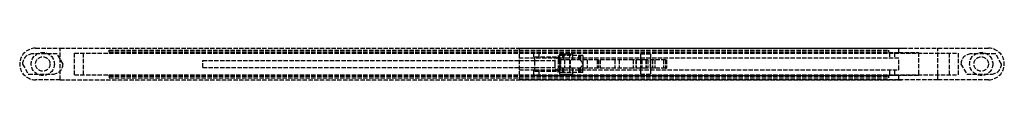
# Model space of a CAD drawing. Header units: millimetres. Extents: x -8 to 333, y -6 to 6.
import ezdxf

# ---------------------------------------------------------------- set-up
doc = ezdxf.new("R2010")
doc.units = ezdxf.units.MM
doc.header["$LTSCALE"] = 10
doc.linetypes.add('ALLCAD_Strich', pattern=[0.2, 0.15, -0.05])
doc.layers.add('BESCH_KONT_sich_schn_grun_2d', color=10, linetype='Continuous')

msp = doc.modelspace()

# ---------------------------------------------------------------- linework, layer by layer
at = {"layer": 'BESCH_KONT_sich_schn_grun_2d', "linetype": 'ALLCAD_Strich'}
for p, q in [((5, 3.5), (-3.5, 3.5)), ((-2.5, 5.5), (6, 5.5)), ((7, 0), (5, 3.5)), ((6, -5.5), (6, 5.5)), ((6, 5.5), (297.85, 5.5)), ((11, 3.73), (11, 3.75)), ((11, 3.75), (11, 3.75)), ((11, 3.75), (11, 3.75)), ((11, 3.75), (11, 3.75)), ((11, 3.75), (11, 3.75)), ((11, 3.75), (11, 3.74)), ((11, 3.75), (11, 3.75)), ((11, 3.75), (11, 3.75)), ((11, 3.75), (11, 3.75)), ((11, 3.75), (11, 3.75)), ((11, 3.75), (11, 3.75)), ((11, 3.75), (11, 3.75)), ((11, 3.75), (11, 3.75)), ((11, 3.75), (11, 3.75)), ((11, 3.75), (11, 3.75)), ((11, 3.75), (317, 3.75)), ((11, 3.74), (11, 3.74)), ((11, 3.74), (11, 3.74)), ((11, 3.74), (11, 3.74)), ((11, 3.74), (11, 3.74)), ((11, 3.74), (11, 3.74)), ((11, 3.74), (11, 3.74)), ((11, 3.74), (11, 3.74)), ((11, 3.74), (11, 3.74)), ((11, 3.74), (11, 3.74)), ((11, 3.74), (11, 3.74)), ((11, 3.73), (11, 3.74)), ((11, 3.74), (11, 3.74)), ((11, -3.75), (11, 3.73)), ((11, 3.73), (11, 3.73)), ((11, 3.73), (11, 3.73)), ((11, 3.73), (11, 3.73)), ((11, 3.73), (11, 3.73)), ((11, 3.73), (11, 3.73)), ((11, 3.73), (11, 3.73)), ((11, 3.73), (11, 3.73)), ((11, 3.73), (11, 3.73)), ((11, 3.73), (11, 3.73)), ((11, 3.73), (11, 3.73)), ((11, 3.73), (11, 3.73)), ((11, 3.73), (11, 3.73)), ((14, 3.75), (14, -3.75)), ((23, 4.25), (23, 4.75)), ((23, 4.75), (293, 4.75)), ((23, 4.25), (293, 4.25)), ((23, 4.25), (23, 3.75)), ((165, 5.48), (165, -5.48)), ((165, 5.48), (296.5, 5.48)), ((165, 4), (296.5, 4)), ((170, 4), (170, 2)), ((171.75, 4), (171.75, 2)), ((178.9, 3.5), (182.4, 3.5)), ((178.9, 3.5), (178.9, 2.5)), ((180, 3.5), (183.5, 3.5)), ((180, 3.5), (180, 1.5)), ((182.4, 3.5), (182.4, 1.5)), ((183.5, 3.5), (183.5, 2)), ((207, 3.5), (210.5, 3.5)), ((207, 3.5), (207, 2)), ((210.5, 3.5), (210.5, 2)), ((293, 4.25), (293, 4.75)), ((293, 4.25), (293, 3.75)), ((293.25, 4), (293.25, 2)), ((295, 4), (295, 2)), ((296.5, 4), (296.5, 5.48)), ((296.5, 4), (303.25, 4)), ((297.85, 5.5), (310, 5.5)), ((303.25, 4), (303.25, -4)), ((310, 5.5), (327.5, 5.5)), ((310, -5.5), (310, 5.5)), ((314, -3.75), (314, 3.75)), ((317, 3.75), (317, -3.75)), ((330, 3.5), (321.5, 3.5)), ((332, 0), (330, 3.5)), ((-7, 0), (-5, -3.5)), ((55.4, -1.25), (55.4, 1.25)), ((55.4, 1.25), (165, 1.25)), ((170.4, 2), (165, 2)), ((165, 1.25), (170.4, 1.25)), ((170.4, -2.5), (170.4, 2.5)), ((170.4, 2.5), (178.9, 2.5)), ((182.4, 2), (170.4, 2)), ((170.4, 1.25), (177.4, 1.25)), ((170.4, 1.25), (177.4, 1.25)), ((177.4, -1.25), (177.4, 1.25)), ((177.4, -1.25), (177.4, 1.25)), ((178.5, 3), (178.5, 1.5)), ((180.5, 3), (178.5, 3)), ((188.5, 1.5), (178.5, 1.5)), ((178.5, 1.5), (178.5, -1.5)), ((178.9, 2.3), (178.9, 1.5)), ((178.9, 2.3), (179.21, 2.3)), ((178.9, 1.5), (178.9, -1.5)), ((179.21, 1.5), (179.21, 2.3)), ((179.21, -1.5), (179.21, 1.5)), ((179.33, 1.5), (179.33, -1.5)), ((180.5, 3), (180.5, 1.5)), ((187, 3), (180.5, 3)), ((180.65, 1.5), (180.65, -1.5)), ((296.5, 2), (182.4, 2)), ((182.4, 1.5), (182.4, -1.5)), ((182.65, 1.5), (182.65, -1.5)), ((183.5, 2), (183.5, 1.5)), ((185.5, 3), (185.5, 1.5)), ((185.74, 3), (185.74, 1.5)), ((186.15, 3), (186.15, 1.5)), ((186.24, 3), (186.24, 1.5)), ((187, 3), (187, 2)), ((187, 2), (187, 1.5)), ((187, 1.5), (187, 0)), ((187, 0), (187, -1.5)), ((204.5, 1.5), (188.5, 1.5)), ((188.5, 1.5), (188.5, -1.5)), ((192, 1.5), (192, -1.5)), ((192.5, 1.5), (192.5, -1.5)), ((193, 1.5), (193, -1.5)), ((198.1, 1.5), (198.1, -1.5)), ((199.6, 1.5), (199.6, -1.5)), ((208.89, 1.5), (204.5, 1.5)), ((204.5, 1.5), (204.5, -1.5)), ((205.34, 1.5), (205.34, -1.5)), ((205.5, 1.5), (205.5, -1.5)), ((207, 2), (207, 1.5)), ((207, 1.5), (207, -1.5)), ((207.5, 1.5), (207.5, -1.5)), ((215.68, 1.5), (208.89, 1.5)), ((208.89, 1.5), (208.89, -1.5)), ((209, 1.5), (209, -1.5)), ((209.5, 1.5), (209.5, -1.5)), ((210.5, 2), (210.5, 1.5)), ((210.5, -1.5), (210.5, 1.5)), ((210.5, 1.5), (210.5, -1.5)), ((211.2, 1.5), (211.2, -1.5)), ((211.98, 1.5), (211.98, -1.5)), ((214.98, 1.5), (214.98, -1.5)), ((215.68, 1.5), (215.98, 1.5)), ((215.68, 1.5), (215.68, -1.5)), ((215.98, 1.5), (215.98, -1.5)), ((296.5, -2), (296.5, 2)), ((318, 0), (320, -3.5)), ((55.4, -1.25), (165, -1.25)), ((165, -1.25), (170.4, -1.25)), ((165, -2), (170.4, -2)), ((170, -2), (170, -4)), ((170.4, -1.25), (177.4, -1.25)), ((170.4, -1.25), (177.4, -1.25)), ((170.4, -2), (182.4, -2)), ((170.4, -2.5), (178.9, -2.5)), ((171.75, -2), (171.75, -4)), ((188.5, -1.5), (178.5, -1.5)), ((178.5, -3), (178.5, -1.5)), ((180.5, -3), (178.5, -3)), ((178.9, -1.5), (178.9, -2.29)), ((179.21, -2.29), (178.9, -2.29)), ((178.9, -2.5), (178.9, -3.5)), ((179.21, -2.29), (179.21, -1.5)), ((180, -1.5), (180, -3.5)), ((180.5, -3), (180.5, -1.5)), ((187, -3), (180.5, -3)), ((182.4, -1.5), (182.4, -3.5)), ((182.4, -2), (296.5, -2)), ((183.5, -1.5), (183.5, -2)), ((183.5, -2), (183.5, -3.5)), ((185.5, -1.5), (185.5, -3)), ((185.74, -3), (185.74, -1.5)), ((186.15, -3), (186.15, -1.5)), ((186.24, -1.5), (186.24, -3)), ((187, -2), (187, -1.5)), ((187, -3), (187, -2)), ((204.5, -1.5), (188.5, -1.5)), ((208.89, -1.5), (204.5, -1.5)), ((207, -1.5), (207, -2)), ((207, -2), (207, -3.5)), ((215.68, -1.5), (208.89, -1.5)), ((210.5, -1.5), (210.5, -2)), ((210.5, -2), (210.5, -3.5)), ((215.68, -1.5), (215.98, -1.5)), ((293.25, -2), (293.25, -4)), ((295, -2), (295, -4)), ((-5, -3.5), (3.5, -3.5)), ((6, -5.5), (-2.5, -5.5)), ((6, -5.5), (297.85, -5.5)), ((11, -3.75), (317, -3.75)), ((23, -4.25), (23, -3.75)), ((23, -4.25), (23, -4.75)), ((23, -4.25), (293, -4.25)), ((23, -4.75), (293, -4.75)), ((296.5, -4), (165, -4)), ((296.5, -5.48), (165, -5.48)), ((171.75, -4), (170, -4)), ((171.75, -4), (293.25, -4)), ((178.9, -3.5), (182.4, -3.5)), ((180, -3.5), (183.5, -3.5)), ((207, -3.5), (210.5, -3.5)), ((293, -3.75), (293, -4.25)), ((293, -4.75), (293, -4.25)), ((295, -4), (293.25, -4)), ((303.25, -4), (296.5, -4)), ((296.5, -5.48), (296.5, -4)), ((310, -5.5), (297.85, -5.5)), ((327.5, -5.5), (310, -5.5)), ((320, -3.5), (328.5, -3.5))]:
    msp.add_line(p, q, dxfattribs=at)
for centre, radius in [((0, 0), 4), ((325, 0), 4), ((0, 0), 2.5), ((0, 0), 2.5), ((325, 0), 2.5), ((325, 0), 2.5)]:
    msp.add_circle(centre, radius, dxfattribs=at)
for centre, radius, start, end in [((-2.5, 0), 5.5, 90, 270), ((-3.5, 0), 3.5, 90, 180), ((321.5, 0), 3.5, 90, 180), ((327.5, 0), 5.5, 270, 90), ((3.5, 0), 3.5, 270, 360), ((328.5, 0), 3.5, 270, 360)]:
    msp.add_arc(centre, radius, start, end, dxfattribs=at)
at = {"layer": 'BESCH_KONT_sich_schn_grun_2d', "linetype": 'ALLCAD_Strich', "extrusion": (0, 0, -1)}
for start_param, end_param in [(1.479762, 1.570796), (-1.570796, -1.479762)]:
    msp.add_ellipse((297.85, 0), major_axis=(-14.85, 0), ratio=0.37037, start_param=start_param, end_param=end_param, dxfattribs=at)
at = {"layer": 'BESCH_KONT_sich_schn_grun_2d', "linetype": 'ALLCAD_Strich'}
for points, knots in [([(177.4, 0), (177.4, 0.15), (177.4, 0.3), (177.4, 0.59), (177.4, 0.74), (177.41, 1.02), (177.42, 1.16), (177.46, 1.41), (177.49, 1.53), (177.56, 1.72), (177.6, 1.8), (177.71, 1.94), (177.77, 2), (177.9, 2.09), (177.97, 2.13), (178.13, 2.19), (178.22, 2.22), (178.41, 2.26), (178.5, 2.27), (178.7, 2.29), (178.8, 2.3), (178.9, 2.3)], [0, 0, 0, 0, 0.430027, 0.430027, 0.860054, 0.860054, 1.290081, 1.290081, 1.720108, 1.720108, 2.047936, 2.047936, 2.375765, 2.375765, 2.669067, 2.669067, 2.962369, 2.962369, 3.255671, 3.255671, 3.548972, 3.548972, 3.548972, 3.548972]), ([(178.9, -2.29), (178.8, -2.29), (178.7, -2.28), (178.5, -2.27), (178.41, -2.25), (178.22, -2.21), (178.13, -2.19), (177.97, -2.12), (177.9, -2.08), (177.77, -1.99), (177.71, -1.93), (177.6, -1.79), (177.56, -1.71), (177.49, -1.52), (177.46, -1.41), (177.42, -1.15), (177.41, -1.02), (177.4, -0.73), (177.4, -0.58), (177.4, -0.29), (177.4, -0.14), (177.4, 0)], [-3.548972, -3.548972, -3.548972, -3.548972, -3.255671, -3.255671, -2.962369, -2.962369, -2.669067, -2.669067, -2.375765, -2.375765, -2.047936, -2.047936, -1.720108, -1.720108, -1.290081, -1.290081, -0.860054, -0.860054, -0.430027, -0.430027, 0, 0, 0, 0]), ([(179.21, 2.3), (179.21, 2.3), (179.21, 2.3), (179.14, 2.34), (179.08, 2.38), (178.99, 2.44), (178.96, 2.46), (178.91, 2.5), (178.9, 2.5), (178.9, 2.5)], [-3.810355, -3.810355, -3.810355, -3.810355, -3.790748, -3.790748, -3.447939, -3.447939, -3.105131, -3.105131, -2.762322, -2.762322, -2.762322, -2.762322]), ([(187, 0), (187, 0.1), (186.98, 0.2), (186.93, 0.39), (186.89, 0.48), (186.74, 0.74), (186.62, 0.89), (186.37, 1.16), (186.22, 1.28), (186.02, 1.41), (185.96, 1.44), (185.84, 1.49), (185.79, 1.5), (185.75, 1.5)], [0, 0, 0, 0, 0.303721, 0.303721, 0.607442, 0.607442, 1.214883, 1.214883, 1.911141, 1.911141, 2.259269, 2.259269, 2.607398, 2.607398, 2.607398, 2.607398]), ([(185.75, -1.5), (185.79, -1.5), (185.84, -1.49), (185.96, -1.44), (186.02, -1.41), (186.22, -1.28), (186.37, -1.16), (186.62, -0.89), (186.74, -0.74), (186.89, -0.48), (186.93, -0.39), (186.98, -0.2), (187, -0.1), (187, 0)], [-2.607398, -2.607398, -2.607398, -2.607398, -2.259269, -2.259269, -1.911141, -1.911141, -1.214883, -1.214883, -0.607442, -0.607442, -0.303721, -0.303721, 0, 0, 0, 0]), ([(178.9, -2.5), (178.9, -2.5), (178.91, -2.49), (178.96, -2.46), (178.99, -2.43), (179.08, -2.37), (179.14, -2.33), (179.21, -2.29), (179.21, -2.29), (179.21, -2.29)], [2.762322, 2.762322, 2.762322, 2.762322, 3.105131, 3.105131, 3.447939, 3.447939, 3.790748, 3.790748, 3.810355, 3.810355, 3.810355, 3.810355])]:
    msp.add_open_spline(points, degree=3, knots=knots, dxfattribs=at)

doc.saveas('drawing.dxf')
